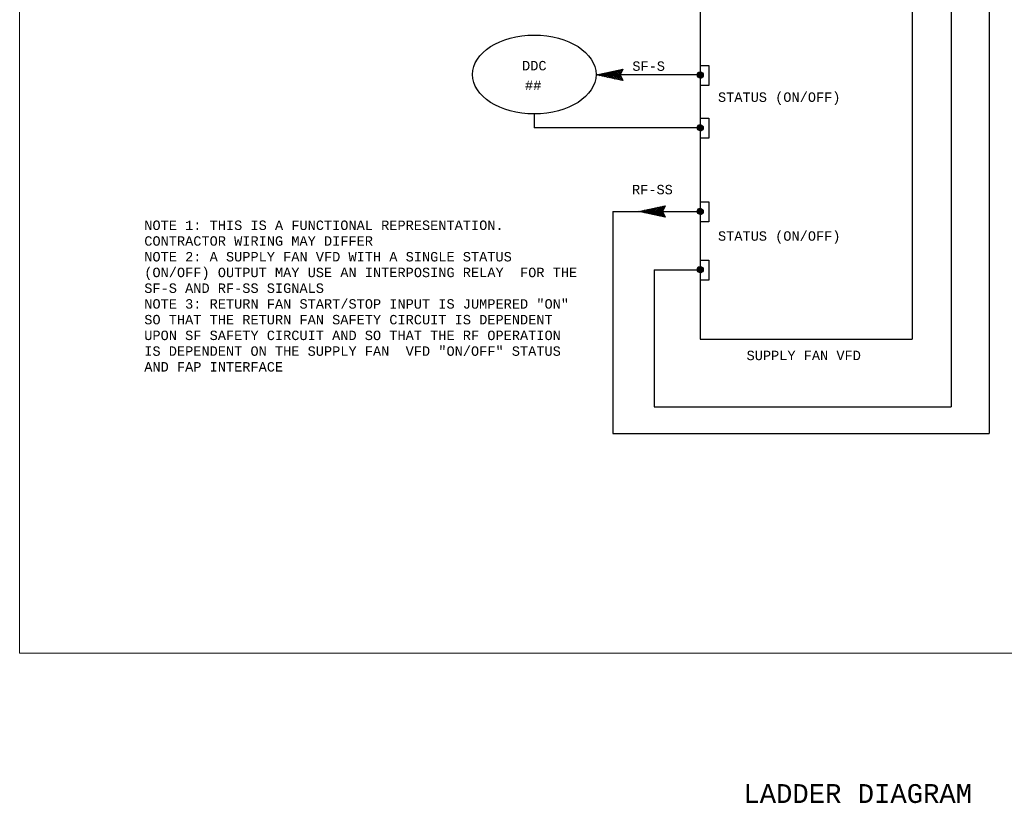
# Model space of a CAD drawing. Header units: inches. Extents: x 7.1 to 32.2, y 0.4 to 17.7.
# Tile 1 of 11: x 7.1 to 17.5, y 1.2 to 9.5. Entities that reach past the tile are written whole.
import ezdxf
from ezdxf.enums import TextEntityAlignment as Align

# ---------------------------------------------------------------- set-up
doc = ezdxf.new("R2010")
doc.units = ezdxf.units.IN
doc.header["$MEASUREMENT"] = 0
for name, color, linetype, lineweight in [('M-ANNO-NOTE', 2, 'Continuous', 30), ('M-ANNO-SYMB', 6, 'Continuous', 30), ('M-ANNO-TEXT', 2, 'Continuous', 30), ('M-DIAG-GRPH', 6, 'Continuous', 13)]:
    doc.layers.add(name, color=color, linetype=linetype, lineweight=lineweight)
doc.styles.add('CONTROLTXT', font='monotxt.shx')

# ---------------------------------------------------------------- blocks, each defined once
blk = doc.blocks.new('*U13')
at = {"color": 0}
for p, q in [((10.485, 6.959), (10.556, 7.03)), ((10.485, 6.959), (10.555, 7.03)), ((10.485, 6.96), (10.555, 7.03)), ((10.485, 6.961), (10.554, 7.03)), ((10.485, 6.962), (10.553, 7.03)), ((10.485, 6.963), (10.552, 7.03)), ((10.485, 6.964), (10.551, 7.03)), ((10.485, 6.964), (10.551, 7.03)), ((10.485, 6.965), (10.55, 7.03)), ((10.485, 6.966), (10.549, 7.03)), ((10.485, 6.967), (10.548, 7.03)), ((10.485, 6.968), (10.547, 7.03)), ((10.485, 6.969), (10.546, 7.03)), ((10.485, 6.97), (10.545, 7.03)), ((10.485, 6.971), (10.544, 7.03)), ((10.485, 6.972), (10.543, 7.03)), ((10.485, 6.973), (10.542, 7.03)), ((10.485, 6.974), (10.541, 7.03)), ((10.485, 6.975), (10.54, 7.03)), ((10.485, 6.958), (10.557, 7.029)), ((10.485, 6.976), (10.539, 7.029)), ((10.486, 6.953), (10.562, 7.029)), ((10.486, 6.954), (10.561, 7.029)), ((10.486, 6.955), (10.56, 7.029)), ((10.486, 6.956), (10.559, 7.029)), ((10.486, 6.956), (10.559, 7.029)), ((10.486, 6.957), (10.558, 7.029)), ((10.486, 6.977), (10.538, 7.029)), ((10.486, 6.978), (10.537, 7.029)), ((10.486, 6.979), (10.536, 7.029)), ((10.486, 6.98), (10.535, 7.029)), ((10.486, 6.953), (10.562, 7.028)), ((10.486, 6.981), (10.534, 7.028)), ((10.487, 6.949), (10.566, 7.028)), ((10.487, 6.95), (10.565, 7.028)), ((10.487, 6.951), (10.564, 7.028)), ((10.487, 6.951), (10.564, 7.028)), ((10.487, 6.952), (10.563, 7.028)), ((10.487, 6.982), (10.533, 7.028)), ((10.487, 6.983), (10.532, 7.028)), ((10.487, 6.985), (10.53, 7.027)), ((10.488, 6.946), (10.569, 7.027)), ((10.488, 6.947), (10.568, 7.027)), ((10.488, 6.947), (10.568, 7.027)), ((10.488, 6.948), (10.567, 7.027)), ((10.488, 6.949), (10.566, 7.027)), ((10.488, 6.986), (10.529, 7.027)), ((10.488, 6.987), (10.528, 7.027)), ((10.489, 6.943), (10.572, 7.026)), ((10.489, 6.944), (10.571, 7.026)), ((10.489, 6.945), (10.57, 7.026)), ((10.489, 6.945), (10.57, 7.026)), ((10.489, 6.989), (10.526, 7.026)), ((10.489, 6.99), (10.525, 7.026)), ((10.49, 6.941), (10.574, 7.025)), ((10.49, 6.942), (10.573, 7.025)), ((10.49, 6.943), (10.572, 7.025)), ((10.49, 6.992), (10.523, 7.025)), ((10.49, 6.941), (10.574, 7.024)), ((10.491, 6.939), (10.576, 7.024)), ((10.491, 6.94), (10.575, 7.024)), ((10.491, 6.94), (10.575, 7.024)), ((10.491, 6.993), (10.522, 7.024)), ((10.491, 6.995), (10.52, 7.024)), ((10.492, 6.937), (10.578, 7.023)), ((10.492, 6.938), (10.577, 7.023)), ((10.492, 6.938), (10.577, 7.023)), ((10.492, 6.997), (10.518, 7.023)), ((10.492, 6.937), (10.578, 7.022)), ((10.493, 6.936), (10.579, 7.022)), ((10.493, 6.936), (10.579, 7.022)), ((10.493, 6.935), (10.58, 7.021)), ((10.493, 6.999), (10.516, 7.021)), ((10.494, 6.934), (10.581, 7.021)), ((10.494, 6.934), (10.581, 7.021)), ((10.494, 6.933), (10.582, 7.02)), ((10.495, 6.932), (10.583, 7.02)), ((10.495, 6.933), (10.582, 7.02)), ((10.495, 7.001), (10.514, 7.02)), ((10.495, 6.932), (10.583, 7.019)), ((10.496, 6.931), (10.584, 7.019)), ((10.496, 6.931), (10.584, 7.019)), ((10.497, 6.929), (10.586, 7.018)), ((10.497, 6.93), (10.585, 7.018)), ((10.497, 6.93), (10.585, 7.018)), ((10.497, 7.004), (10.511, 7.018)), ((10.498, 6.928), (10.587, 7.017)), ((10.498, 6.929), (10.586, 7.017)), ((10.498, 6.928), (10.587, 7.016)), ((10.499, 6.927), (10.588, 7.016)), ((10.499, 6.927), (10.588, 7.016)), ((10.5, 6.926), (10.589, 7.015)), ((10.5, 6.926), (10.589, 7.015)), ((10.5, 7.008), (10.507, 7.015)), ((10.5, 6.925), (10.59, 7.014)), ((10.501, 6.924), (10.591, 7.014)), ((10.501, 6.925), (10.59, 7.014)), ((10.502, 6.923), (10.592, 7.013)), ((10.502, 6.924), (10.591, 7.013)), ((10.503, 6.922), (10.593, 7.012)), ((10.503, 6.923), (10.592, 7.012)), ((10.503, 6.922), (10.593, 7.011)), ((10.504, 6.921), (10.594, 7.011)), ((10.504, 6.922), (10.593, 7.011)), ((10.505, 6.92), (10.595, 7.01)), ((10.505, 6.921), (10.594, 7.01)), ((10.506, 6.919), (10.596, 7.009)), ((10.506, 6.92), (10.595, 7.009)), ((10.507, 6.919), (10.596, 7.008)), ((10.507, 6.919), (10.596, 7.008)), ((10.508, 6.918), (10.597, 7.007)), ((10.508, 6.918), (10.597, 7.007)), ((10.509, 6.917), (10.598, 7.006)), ((10.509, 6.917), (10.598, 7.006)), ((10.51, 6.916), (10.599, 7.005)), ((10.51, 6.917), (10.598, 7.005)), ((10.511, 6.915), (10.599, 7.004)), ((10.511, 6.916), (10.599, 7.004)), ((10.512, 6.915), (10.6, 7.003)), ((10.512, 6.915), (10.6, 7.003)), ((10.513, 6.914), (10.601, 7.002)), ((10.513, 6.914), (10.601, 7.002)), ((10.514, 6.913), (10.602, 7.001)), ((10.514, 6.914), (10.601, 7.001)), ((10.515, 6.913), (10.602, 7)), ((10.515, 6.913), (10.602, 7)), ((10.516, 6.912), (10.603, 6.999)), ((10.516, 6.912), (10.603, 6.998)), ((10.517, 6.912), (10.603, 6.998)), ((10.518, 6.911), (10.604, 6.997)), ((10.518, 6.911), (10.604, 6.997)), ((10.519, 6.91), (10.604, 6.996)), ((10.519, 6.911), (10.604, 6.996)), ((10.52, 6.91), (10.605, 6.995)), ((10.52, 6.91), (10.605, 6.994)), ((10.521, 6.91), (10.605, 6.994)), ((10.522, 6.909), (10.606, 6.993)), ((10.522, 6.909), (10.606, 6.993)), ((10.523, 6.909), (10.606, 6.992)), ((10.524, 6.908), (10.607, 6.991)), ((10.524, 6.908), (10.606, 6.991)), ((10.525, 6.908), (10.607, 6.99)), ((10.525, 6.908), (10.607, 6.99)), ((10.526, 6.907), (10.607, 6.989)), ((10.527, 6.907), (10.608, 6.988)), ((10.527, 6.907), (10.608, 6.988)), ((10.528, 6.907), (10.608, 6.987)), ((10.529, 6.906), (10.609, 6.986)), ((10.529, 6.907), (10.608, 6.986)), ((10.53, 6.906), (10.609, 6.985)), ((10.531, 6.906), (10.609, 6.984)), ((10.531, 6.906), (10.609, 6.984)), ((10.532, 6.906), (10.609, 6.983)), ((10.533, 6.905), (10.61, 6.982)), ((10.534, 6.905), (10.61, 6.981)), ((10.534, 6.905), (10.61, 6.981)), ((10.535, 6.905), (10.61, 6.98)), ((10.536, 6.905), (10.61, 6.979)), ((10.536, 6.905), (10.61, 6.978)), ((10.537, 6.904), (10.61, 6.978)), ((10.538, 6.904), (10.611, 6.977)), ((10.539, 6.904), (10.611, 6.976)), ((10.539, 6.904), (10.611, 6.975)), ((10.54, 6.904), (10.611, 6.975)), ((10.541, 6.904), (10.611, 6.974)), ((10.542, 6.904), (10.611, 6.973)), ((10.543, 6.904), (10.611, 6.972)), ((10.543, 6.904), (10.611, 6.971)), ((10.544, 6.904), (10.611, 6.971)), ((10.545, 6.904), (10.611, 6.97)), ((10.546, 6.904), (10.611, 6.969)), ((10.547, 6.903), (10.611, 6.968)), ((10.548, 6.903), (10.611, 6.967)), ((10.549, 6.903), (10.611, 6.966)), ((10.549, 6.903), (10.611, 6.965)), ((10.55, 6.904), (10.611, 6.965)), ((10.551, 6.904), (10.611, 6.964)), ((10.552, 6.904), (10.611, 6.963)), ((10.553, 6.904), (10.611, 6.962)), ((10.554, 6.904), (10.611, 6.961)), ((10.555, 6.904), (10.611, 6.96)), ((10.556, 6.904), (10.611, 6.959)), ((10.557, 6.904), (10.611, 6.958)), ((10.558, 6.904), (10.611, 6.957)), ((10.559, 6.904), (10.61, 6.956)), ((10.56, 6.905), (10.61, 6.955)), ((10.562, 6.905), (10.61, 6.953)), ((10.563, 6.905), (10.61, 6.952)), ((10.564, 6.905), (10.609, 6.951)), ((10.565, 6.906), (10.609, 6.95)), ((10.566, 6.906), (10.609, 6.949)), ((10.568, 6.907), (10.608, 6.947)), ((10.569, 6.907), (10.608, 6.946)), ((10.57, 6.907), (10.607, 6.945)), ((10.572, 6.908), (10.607, 6.943)), ((10.573, 6.909), (10.606, 6.942)), ((10.575, 6.909), (10.606, 6.94)), ((10.577, 6.91), (10.605, 6.938)), ((10.578, 6.911), (10.604, 6.937)), ((10.58, 6.912), (10.603, 6.935)), ((10.583, 6.914), (10.601, 6.932)), ((10.586, 6.916), (10.599, 6.929)), ((10.59, 6.92), (10.595, 6.925))]:
    blk.add_line(p, q, dxfattribs=at)
blk = doc.blocks.new('*U14')
at = {"color": 0}
for p, q in [((10.485, 6.959), (10.556, 7.03)), ((10.485, 6.959), (10.555, 7.03)), ((10.485, 6.96), (10.555, 7.03)), ((10.485, 6.961), (10.554, 7.03)), ((10.485, 6.962), (10.553, 7.03)), ((10.485, 6.963), (10.552, 7.03)), ((10.485, 6.964), (10.551, 7.03)), ((10.485, 6.964), (10.551, 7.03)), ((10.485, 6.965), (10.55, 7.03)), ((10.485, 6.966), (10.549, 7.03)), ((10.485, 6.967), (10.548, 7.03)), ((10.485, 6.968), (10.547, 7.03)), ((10.485, 6.969), (10.546, 7.03)), ((10.485, 6.97), (10.545, 7.03)), ((10.485, 6.971), (10.544, 7.03)), ((10.485, 6.972), (10.543, 7.03)), ((10.485, 6.973), (10.542, 7.03)), ((10.485, 6.974), (10.541, 7.03)), ((10.485, 6.975), (10.54, 7.03)), ((10.485, 6.958), (10.557, 7.029)), ((10.485, 6.976), (10.539, 7.029)), ((10.486, 6.953), (10.562, 7.029)), ((10.486, 6.954), (10.561, 7.029)), ((10.486, 6.955), (10.56, 7.029)), ((10.486, 6.956), (10.559, 7.029)), ((10.486, 6.956), (10.559, 7.029)), ((10.486, 6.957), (10.558, 7.029)), ((10.486, 6.977), (10.538, 7.029)), ((10.486, 6.978), (10.537, 7.029)), ((10.486, 6.979), (10.536, 7.029)), ((10.486, 6.98), (10.535, 7.029)), ((10.486, 6.953), (10.562, 7.028)), ((10.486, 6.981), (10.534, 7.028)), ((10.487, 6.949), (10.566, 7.028)), ((10.487, 6.95), (10.565, 7.028)), ((10.487, 6.951), (10.564, 7.028)), ((10.487, 6.951), (10.564, 7.028)), ((10.487, 6.952), (10.563, 7.028)), ((10.487, 6.982), (10.533, 7.028)), ((10.487, 6.983), (10.532, 7.028)), ((10.487, 6.985), (10.53, 7.027)), ((10.488, 6.946), (10.569, 7.027)), ((10.488, 6.947), (10.568, 7.027)), ((10.488, 6.947), (10.568, 7.027)), ((10.488, 6.948), (10.567, 7.027)), ((10.488, 6.949), (10.566, 7.027)), ((10.488, 6.986), (10.529, 7.027)), ((10.488, 6.987), (10.528, 7.027)), ((10.489, 6.943), (10.572, 7.026)), ((10.489, 6.944), (10.571, 7.026)), ((10.489, 6.945), (10.57, 7.026)), ((10.489, 6.945), (10.57, 7.026)), ((10.489, 6.989), (10.526, 7.026)), ((10.489, 6.99), (10.525, 7.026)), ((10.49, 6.941), (10.574, 7.025)), ((10.49, 6.942), (10.573, 7.025)), ((10.49, 6.943), (10.572, 7.025)), ((10.49, 6.992), (10.523, 7.025)), ((10.49, 6.941), (10.574, 7.024)), ((10.491, 6.939), (10.576, 7.024)), ((10.491, 6.94), (10.575, 7.024)), ((10.491, 6.94), (10.575, 7.024)), ((10.491, 6.993), (10.522, 7.024)), ((10.491, 6.995), (10.52, 7.024)), ((10.492, 6.937), (10.578, 7.023)), ((10.492, 6.938), (10.577, 7.023)), ((10.492, 6.938), (10.577, 7.023)), ((10.492, 6.997), (10.518, 7.023)), ((10.492, 6.937), (10.578, 7.022)), ((10.493, 6.936), (10.579, 7.022)), ((10.493, 6.936), (10.579, 7.022)), ((10.493, 6.935), (10.58, 7.021)), ((10.493, 6.999), (10.516, 7.021)), ((10.494, 6.934), (10.581, 7.021)), ((10.494, 6.934), (10.581, 7.021)), ((10.494, 6.933), (10.582, 7.02)), ((10.495, 6.932), (10.583, 7.02)), ((10.495, 6.933), (10.582, 7.02)), ((10.495, 7.001), (10.514, 7.02)), ((10.495, 6.932), (10.583, 7.019)), ((10.496, 6.931), (10.584, 7.019)), ((10.496, 6.931), (10.584, 7.019)), ((10.497, 6.929), (10.586, 7.018)), ((10.497, 6.93), (10.585, 7.018)), ((10.497, 6.93), (10.585, 7.018)), ((10.497, 7.004), (10.511, 7.018)), ((10.498, 6.928), (10.587, 7.017)), ((10.498, 6.929), (10.586, 7.017)), ((10.498, 6.928), (10.587, 7.016)), ((10.499, 6.927), (10.588, 7.016)), ((10.499, 6.927), (10.588, 7.016)), ((10.5, 6.926), (10.589, 7.015)), ((10.5, 6.926), (10.589, 7.015)), ((10.5, 7.008), (10.507, 7.015)), ((10.5, 6.925), (10.59, 7.014)), ((10.501, 6.924), (10.591, 7.014)), ((10.501, 6.925), (10.59, 7.014)), ((10.502, 6.923), (10.592, 7.013)), ((10.502, 6.924), (10.591, 7.013)), ((10.503, 6.922), (10.593, 7.012)), ((10.503, 6.923), (10.592, 7.012)), ((10.503, 6.922), (10.593, 7.011)), ((10.504, 6.921), (10.594, 7.011)), ((10.504, 6.922), (10.593, 7.011)), ((10.505, 6.92), (10.595, 7.01)), ((10.505, 6.921), (10.594, 7.01)), ((10.506, 6.919), (10.596, 7.009)), ((10.506, 6.92), (10.595, 7.009)), ((10.507, 6.919), (10.596, 7.008)), ((10.507, 6.919), (10.596, 7.008)), ((10.508, 6.918), (10.597, 7.007)), ((10.508, 6.918), (10.597, 7.007)), ((10.509, 6.917), (10.598, 7.006)), ((10.509, 6.917), (10.598, 7.006)), ((10.51, 6.916), (10.599, 7.005)), ((10.51, 6.917), (10.598, 7.005)), ((10.511, 6.915), (10.599, 7.004)), ((10.511, 6.916), (10.599, 7.004)), ((10.512, 6.915), (10.6, 7.003)), ((10.512, 6.915), (10.6, 7.003)), ((10.513, 6.914), (10.601, 7.002)), ((10.513, 6.914), (10.601, 7.002)), ((10.514, 6.913), (10.602, 7.001)), ((10.514, 6.914), (10.601, 7.001)), ((10.515, 6.913), (10.602, 7)), ((10.515, 6.913), (10.602, 7)), ((10.516, 6.912), (10.603, 6.999)), ((10.516, 6.912), (10.603, 6.998)), ((10.517, 6.912), (10.603, 6.998)), ((10.518, 6.911), (10.604, 6.997)), ((10.518, 6.911), (10.604, 6.997)), ((10.519, 6.91), (10.604, 6.996)), ((10.519, 6.911), (10.604, 6.996)), ((10.52, 6.91), (10.605, 6.995)), ((10.52, 6.91), (10.605, 6.994)), ((10.521, 6.91), (10.605, 6.994)), ((10.522, 6.909), (10.606, 6.993)), ((10.522, 6.909), (10.606, 6.993)), ((10.523, 6.909), (10.606, 6.992)), ((10.524, 6.908), (10.607, 6.991)), ((10.524, 6.908), (10.606, 6.991)), ((10.525, 6.908), (10.607, 6.99)), ((10.525, 6.908), (10.607, 6.99)), ((10.526, 6.907), (10.607, 6.989)), ((10.527, 6.907), (10.608, 6.988)), ((10.527, 6.907), (10.608, 6.988)), ((10.528, 6.907), (10.608, 6.987)), ((10.529, 6.906), (10.609, 6.986)), ((10.529, 6.907), (10.608, 6.986)), ((10.53, 6.906), (10.609, 6.985)), ((10.531, 6.906), (10.609, 6.984)), ((10.531, 6.906), (10.609, 6.984)), ((10.532, 6.906), (10.609, 6.983)), ((10.533, 6.905), (10.61, 6.982)), ((10.534, 6.905), (10.61, 6.981)), ((10.534, 6.905), (10.61, 6.981)), ((10.535, 6.905), (10.61, 6.98)), ((10.536, 6.905), (10.61, 6.979)), ((10.536, 6.905), (10.61, 6.978)), ((10.537, 6.904), (10.61, 6.978)), ((10.538, 6.904), (10.611, 6.977)), ((10.539, 6.904), (10.611, 6.976)), ((10.539, 6.904), (10.611, 6.975)), ((10.54, 6.904), (10.611, 6.975)), ((10.541, 6.904), (10.611, 6.974)), ((10.542, 6.904), (10.611, 6.973)), ((10.543, 6.904), (10.611, 6.972)), ((10.543, 6.904), (10.611, 6.971)), ((10.544, 6.904), (10.611, 6.971)), ((10.545, 6.904), (10.611, 6.97)), ((10.546, 6.904), (10.611, 6.969)), ((10.547, 6.903), (10.611, 6.968)), ((10.548, 6.903), (10.611, 6.967)), ((10.549, 6.903), (10.611, 6.966)), ((10.549, 6.903), (10.611, 6.965)), ((10.55, 6.904), (10.611, 6.965)), ((10.551, 6.904), (10.611, 6.964)), ((10.552, 6.904), (10.611, 6.963)), ((10.553, 6.904), (10.611, 6.962)), ((10.554, 6.904), (10.611, 6.961)), ((10.555, 6.904), (10.611, 6.96)), ((10.556, 6.904), (10.611, 6.959)), ((10.557, 6.904), (10.611, 6.958)), ((10.558, 6.904), (10.611, 6.957)), ((10.559, 6.904), (10.61, 6.956)), ((10.56, 6.905), (10.61, 6.955)), ((10.562, 6.905), (10.61, 6.953)), ((10.563, 6.905), (10.61, 6.952)), ((10.564, 6.905), (10.609, 6.951)), ((10.565, 6.906), (10.609, 6.95)), ((10.566, 6.906), (10.609, 6.949)), ((10.568, 6.907), (10.608, 6.947)), ((10.569, 6.907), (10.608, 6.946)), ((10.57, 6.907), (10.607, 6.945)), ((10.572, 6.908), (10.607, 6.943)), ((10.573, 6.909), (10.606, 6.942)), ((10.575, 6.909), (10.606, 6.94)), ((10.577, 6.91), (10.605, 6.938)), ((10.578, 6.911), (10.604, 6.937)), ((10.58, 6.912), (10.603, 6.935)), ((10.583, 6.914), (10.601, 6.932)), ((10.586, 6.916), (10.599, 6.929)), ((10.59, 6.92), (10.595, 6.925))]:
    blk.add_line(p, q, dxfattribs=at)
blk = doc.blocks.new('*U9')
at = {"color": 0}
for p, q in [((10.485, 6.959), (10.556, 7.03)), ((10.485, 6.959), (10.555, 7.03)), ((10.485, 6.96), (10.555, 7.03)), ((10.485, 6.961), (10.554, 7.03)), ((10.485, 6.962), (10.553, 7.03)), ((10.485, 6.963), (10.552, 7.03)), ((10.485, 6.964), (10.551, 7.03)), ((10.485, 6.964), (10.551, 7.03)), ((10.485, 6.965), (10.55, 7.03)), ((10.485, 6.966), (10.549, 7.03)), ((10.485, 6.967), (10.548, 7.03)), ((10.485, 6.968), (10.547, 7.03)), ((10.485, 6.969), (10.546, 7.03)), ((10.485, 6.97), (10.545, 7.03)), ((10.485, 6.971), (10.544, 7.03)), ((10.485, 6.972), (10.543, 7.03)), ((10.485, 6.973), (10.542, 7.03)), ((10.485, 6.974), (10.541, 7.03)), ((10.485, 6.975), (10.54, 7.03)), ((10.485, 6.958), (10.557, 7.029)), ((10.485, 6.976), (10.539, 7.029)), ((10.486, 6.953), (10.562, 7.029)), ((10.486, 6.954), (10.561, 7.029)), ((10.486, 6.955), (10.56, 7.029)), ((10.486, 6.956), (10.559, 7.029)), ((10.486, 6.956), (10.559, 7.029)), ((10.486, 6.957), (10.558, 7.029)), ((10.486, 6.977), (10.538, 7.029)), ((10.486, 6.978), (10.537, 7.029)), ((10.486, 6.979), (10.536, 7.029)), ((10.486, 6.98), (10.535, 7.029)), ((10.486, 6.953), (10.562, 7.028)), ((10.486, 6.981), (10.534, 7.028)), ((10.487, 6.949), (10.566, 7.028)), ((10.487, 6.95), (10.565, 7.028)), ((10.487, 6.951), (10.564, 7.028)), ((10.487, 6.951), (10.564, 7.028)), ((10.487, 6.952), (10.563, 7.028)), ((10.487, 6.982), (10.533, 7.028)), ((10.487, 6.983), (10.532, 7.028)), ((10.487, 6.985), (10.53, 7.027)), ((10.488, 6.946), (10.569, 7.027)), ((10.488, 6.947), (10.568, 7.027)), ((10.488, 6.947), (10.568, 7.027)), ((10.488, 6.948), (10.567, 7.027)), ((10.488, 6.949), (10.566, 7.027)), ((10.488, 6.986), (10.529, 7.027)), ((10.488, 6.987), (10.528, 7.027)), ((10.489, 6.943), (10.572, 7.026)), ((10.489, 6.944), (10.571, 7.026)), ((10.489, 6.945), (10.57, 7.026)), ((10.489, 6.945), (10.57, 7.026)), ((10.489, 6.989), (10.526, 7.026)), ((10.489, 6.99), (10.525, 7.026)), ((10.49, 6.941), (10.574, 7.025)), ((10.49, 6.942), (10.573, 7.025)), ((10.49, 6.943), (10.572, 7.025)), ((10.49, 6.992), (10.523, 7.025)), ((10.49, 6.941), (10.574, 7.024)), ((10.491, 6.939), (10.576, 7.024)), ((10.491, 6.94), (10.575, 7.024)), ((10.491, 6.94), (10.575, 7.024)), ((10.491, 6.993), (10.522, 7.024)), ((10.491, 6.995), (10.52, 7.024)), ((10.492, 6.937), (10.578, 7.023)), ((10.492, 6.938), (10.577, 7.023)), ((10.492, 6.938), (10.577, 7.023)), ((10.492, 6.997), (10.518, 7.023)), ((10.492, 6.937), (10.578, 7.022)), ((10.493, 6.936), (10.579, 7.022)), ((10.493, 6.936), (10.579, 7.022)), ((10.493, 6.935), (10.58, 7.021)), ((10.493, 6.999), (10.516, 7.021)), ((10.494, 6.934), (10.581, 7.021)), ((10.494, 6.934), (10.581, 7.021)), ((10.494, 6.933), (10.582, 7.02)), ((10.495, 6.932), (10.583, 7.02)), ((10.495, 6.933), (10.582, 7.02)), ((10.495, 7.001), (10.514, 7.02)), ((10.495, 6.932), (10.583, 7.019)), ((10.496, 6.931), (10.584, 7.019)), ((10.496, 6.931), (10.584, 7.019)), ((10.497, 6.929), (10.586, 7.018)), ((10.497, 6.93), (10.585, 7.018)), ((10.497, 6.93), (10.585, 7.018)), ((10.497, 7.004), (10.511, 7.018)), ((10.498, 6.928), (10.587, 7.017)), ((10.498, 6.929), (10.586, 7.017)), ((10.498, 6.928), (10.587, 7.016)), ((10.499, 6.927), (10.588, 7.016)), ((10.499, 6.927), (10.588, 7.016)), ((10.5, 6.926), (10.589, 7.015)), ((10.5, 6.926), (10.589, 7.015)), ((10.5, 7.008), (10.507, 7.015)), ((10.5, 6.925), (10.59, 7.014)), ((10.501, 6.924), (10.591, 7.014)), ((10.501, 6.925), (10.59, 7.014)), ((10.502, 6.923), (10.592, 7.013)), ((10.502, 6.924), (10.591, 7.013)), ((10.503, 6.922), (10.593, 7.012)), ((10.503, 6.923), (10.592, 7.012)), ((10.503, 6.922), (10.593, 7.011)), ((10.504, 6.921), (10.594, 7.011)), ((10.504, 6.922), (10.593, 7.011)), ((10.505, 6.92), (10.595, 7.01)), ((10.505, 6.921), (10.594, 7.01)), ((10.506, 6.919), (10.596, 7.009)), ((10.506, 6.92), (10.595, 7.009)), ((10.507, 6.919), (10.596, 7.008)), ((10.507, 6.919), (10.596, 7.008)), ((10.508, 6.918), (10.597, 7.007)), ((10.508, 6.918), (10.597, 7.007)), ((10.509, 6.917), (10.598, 7.006)), ((10.509, 6.917), (10.598, 7.006)), ((10.51, 6.916), (10.599, 7.005)), ((10.51, 6.917), (10.598, 7.005)), ((10.511, 6.915), (10.599, 7.004)), ((10.511, 6.916), (10.599, 7.004)), ((10.512, 6.915), (10.6, 7.003)), ((10.512, 6.915), (10.6, 7.003)), ((10.513, 6.914), (10.601, 7.002)), ((10.513, 6.914), (10.601, 7.002)), ((10.514, 6.913), (10.602, 7.001)), ((10.514, 6.914), (10.601, 7.001)), ((10.515, 6.913), (10.602, 7)), ((10.515, 6.913), (10.602, 7)), ((10.516, 6.912), (10.603, 6.999)), ((10.516, 6.912), (10.603, 6.998)), ((10.517, 6.912), (10.603, 6.998)), ((10.518, 6.911), (10.604, 6.997)), ((10.518, 6.911), (10.604, 6.997)), ((10.519, 6.91), (10.604, 6.996)), ((10.519, 6.911), (10.604, 6.996)), ((10.52, 6.91), (10.605, 6.995)), ((10.52, 6.91), (10.605, 6.994)), ((10.521, 6.91), (10.605, 6.994)), ((10.522, 6.909), (10.606, 6.993)), ((10.522, 6.909), (10.606, 6.993)), ((10.523, 6.909), (10.606, 6.992)), ((10.524, 6.908), (10.607, 6.991)), ((10.524, 6.908), (10.606, 6.991)), ((10.525, 6.908), (10.607, 6.99)), ((10.525, 6.908), (10.607, 6.99)), ((10.526, 6.907), (10.607, 6.989)), ((10.527, 6.907), (10.608, 6.988)), ((10.527, 6.907), (10.608, 6.988)), ((10.528, 6.907), (10.608, 6.987)), ((10.529, 6.906), (10.609, 6.986)), ((10.529, 6.907), (10.608, 6.986)), ((10.53, 6.906), (10.609, 6.985)), ((10.531, 6.906), (10.609, 6.984)), ((10.531, 6.906), (10.609, 6.984)), ((10.532, 6.906), (10.609, 6.983)), ((10.533, 6.905), (10.61, 6.982)), ((10.534, 6.905), (10.61, 6.981)), ((10.534, 6.905), (10.61, 6.981)), ((10.535, 6.905), (10.61, 6.98)), ((10.536, 6.905), (10.61, 6.979)), ((10.536, 6.905), (10.61, 6.978)), ((10.537, 6.904), (10.61, 6.978)), ((10.538, 6.904), (10.611, 6.977)), ((10.539, 6.904), (10.611, 6.976)), ((10.539, 6.904), (10.611, 6.975)), ((10.54, 6.904), (10.611, 6.975)), ((10.541, 6.904), (10.611, 6.974)), ((10.542, 6.904), (10.611, 6.973)), ((10.543, 6.904), (10.611, 6.972)), ((10.543, 6.904), (10.611, 6.971)), ((10.544, 6.904), (10.611, 6.971)), ((10.545, 6.904), (10.611, 6.97)), ((10.546, 6.904), (10.611, 6.969)), ((10.547, 6.903), (10.611, 6.968)), ((10.548, 6.903), (10.611, 6.967)), ((10.549, 6.903), (10.611, 6.966)), ((10.549, 6.903), (10.611, 6.965)), ((10.55, 6.904), (10.611, 6.965)), ((10.551, 6.904), (10.611, 6.964)), ((10.552, 6.904), (10.611, 6.963)), ((10.553, 6.904), (10.611, 6.962)), ((10.554, 6.904), (10.611, 6.961)), ((10.555, 6.904), (10.611, 6.96)), ((10.556, 6.904), (10.611, 6.959)), ((10.557, 6.904), (10.611, 6.958)), ((10.558, 6.904), (10.611, 6.957)), ((10.559, 6.904), (10.61, 6.956)), ((10.56, 6.905), (10.61, 6.955)), ((10.562, 6.905), (10.61, 6.953)), ((10.563, 6.905), (10.61, 6.952)), ((10.564, 6.905), (10.609, 6.951)), ((10.565, 6.906), (10.609, 6.95)), ((10.566, 6.906), (10.609, 6.949)), ((10.568, 6.907), (10.608, 6.947)), ((10.569, 6.907), (10.608, 6.946)), ((10.57, 6.907), (10.607, 6.945)), ((10.572, 6.908), (10.607, 6.943)), ((10.573, 6.909), (10.606, 6.942)), ((10.575, 6.909), (10.606, 6.94)), ((10.577, 6.91), (10.605, 6.938)), ((10.578, 6.911), (10.604, 6.937)), ((10.58, 6.912), (10.603, 6.935)), ((10.583, 6.914), (10.601, 6.932)), ((10.586, 6.916), (10.599, 6.929)), ((10.59, 6.92), (10.595, 6.925))]:
    blk.add_line(p, q, dxfattribs=at)
blk = doc.blocks.new('*U4')
at = {"color": 0}
for p, q in [((10.485, 6.959), (10.556, 7.03)), ((10.485, 6.959), (10.555, 7.03)), ((10.485, 6.96), (10.555, 7.03)), ((10.485, 6.961), (10.554, 7.03)), ((10.485, 6.962), (10.553, 7.03)), ((10.485, 6.963), (10.552, 7.03)), ((10.485, 6.964), (10.551, 7.03)), ((10.485, 6.964), (10.551, 7.03)), ((10.485, 6.965), (10.55, 7.03)), ((10.485, 6.966), (10.549, 7.03)), ((10.485, 6.967), (10.548, 7.03)), ((10.485, 6.968), (10.547, 7.03)), ((10.485, 6.969), (10.546, 7.03)), ((10.485, 6.97), (10.545, 7.03)), ((10.485, 6.971), (10.544, 7.03)), ((10.485, 6.972), (10.543, 7.03)), ((10.485, 6.973), (10.542, 7.03)), ((10.485, 6.974), (10.541, 7.03)), ((10.485, 6.975), (10.54, 7.03)), ((10.485, 6.958), (10.557, 7.029)), ((10.485, 6.976), (10.539, 7.029)), ((10.486, 6.953), (10.562, 7.029)), ((10.486, 6.954), (10.561, 7.029)), ((10.486, 6.955), (10.56, 7.029)), ((10.486, 6.956), (10.559, 7.029)), ((10.486, 6.956), (10.559, 7.029)), ((10.486, 6.957), (10.558, 7.029)), ((10.486, 6.977), (10.538, 7.029)), ((10.486, 6.978), (10.537, 7.029)), ((10.486, 6.979), (10.536, 7.029)), ((10.486, 6.98), (10.535, 7.029)), ((10.486, 6.953), (10.562, 7.028)), ((10.486, 6.981), (10.534, 7.028)), ((10.487, 6.949), (10.566, 7.028)), ((10.487, 6.95), (10.565, 7.028)), ((10.487, 6.951), (10.564, 7.028)), ((10.487, 6.951), (10.564, 7.028)), ((10.487, 6.952), (10.563, 7.028)), ((10.487, 6.982), (10.533, 7.028)), ((10.487, 6.983), (10.532, 7.028)), ((10.487, 6.985), (10.53, 7.027)), ((10.488, 6.946), (10.569, 7.027)), ((10.488, 6.947), (10.568, 7.027)), ((10.488, 6.947), (10.568, 7.027)), ((10.488, 6.948), (10.567, 7.027)), ((10.488, 6.949), (10.566, 7.027)), ((10.488, 6.986), (10.529, 7.027)), ((10.488, 6.987), (10.528, 7.027)), ((10.489, 6.943), (10.572, 7.026)), ((10.489, 6.944), (10.571, 7.026)), ((10.489, 6.945), (10.57, 7.026)), ((10.489, 6.945), (10.57, 7.026)), ((10.489, 6.989), (10.526, 7.026)), ((10.489, 6.99), (10.525, 7.026)), ((10.49, 6.941), (10.574, 7.025)), ((10.49, 6.942), (10.573, 7.025)), ((10.49, 6.943), (10.572, 7.025)), ((10.49, 6.992), (10.523, 7.025)), ((10.49, 6.941), (10.574, 7.024)), ((10.491, 6.939), (10.576, 7.024)), ((10.491, 6.94), (10.575, 7.024)), ((10.491, 6.94), (10.575, 7.024)), ((10.491, 6.993), (10.522, 7.024)), ((10.491, 6.995), (10.52, 7.024)), ((10.492, 6.937), (10.578, 7.023)), ((10.492, 6.938), (10.577, 7.023)), ((10.492, 6.938), (10.577, 7.023)), ((10.492, 6.997), (10.518, 7.023)), ((10.492, 6.937), (10.578, 7.022)), ((10.493, 6.936), (10.579, 7.022)), ((10.493, 6.936), (10.579, 7.022)), ((10.493, 6.935), (10.58, 7.021)), ((10.493, 6.999), (10.516, 7.021)), ((10.494, 6.934), (10.581, 7.021)), ((10.494, 6.934), (10.581, 7.021)), ((10.494, 6.933), (10.582, 7.02)), ((10.495, 6.932), (10.583, 7.02)), ((10.495, 6.933), (10.582, 7.02)), ((10.495, 7.001), (10.514, 7.02)), ((10.495, 6.932), (10.583, 7.019)), ((10.496, 6.931), (10.584, 7.019)), ((10.496, 6.931), (10.584, 7.019)), ((10.497, 6.929), (10.586, 7.018)), ((10.497, 6.93), (10.585, 7.018)), ((10.497, 6.93), (10.585, 7.018)), ((10.497, 7.004), (10.511, 7.018)), ((10.498, 6.928), (10.587, 7.017)), ((10.498, 6.929), (10.586, 7.017)), ((10.498, 6.928), (10.587, 7.016)), ((10.499, 6.927), (10.588, 7.016)), ((10.499, 6.927), (10.588, 7.016)), ((10.5, 6.926), (10.589, 7.015)), ((10.5, 6.926), (10.589, 7.015)), ((10.5, 7.008), (10.507, 7.015)), ((10.5, 6.925), (10.59, 7.014)), ((10.501, 6.924), (10.591, 7.014)), ((10.501, 6.925), (10.59, 7.014)), ((10.502, 6.923), (10.592, 7.013)), ((10.502, 6.924), (10.591, 7.013)), ((10.503, 6.922), (10.593, 7.012)), ((10.503, 6.923), (10.592, 7.012)), ((10.503, 6.922), (10.593, 7.011)), ((10.504, 6.921), (10.594, 7.011)), ((10.504, 6.922), (10.593, 7.011)), ((10.505, 6.92), (10.595, 7.01)), ((10.505, 6.921), (10.594, 7.01)), ((10.506, 6.919), (10.596, 7.009)), ((10.506, 6.92), (10.595, 7.009)), ((10.507, 6.919), (10.596, 7.008)), ((10.507, 6.919), (10.596, 7.008)), ((10.508, 6.918), (10.597, 7.007)), ((10.508, 6.918), (10.597, 7.007)), ((10.509, 6.917), (10.598, 7.006)), ((10.509, 6.917), (10.598, 7.006)), ((10.51, 6.916), (10.599, 7.005)), ((10.51, 6.917), (10.598, 7.005)), ((10.511, 6.915), (10.599, 7.004)), ((10.511, 6.916), (10.599, 7.004)), ((10.512, 6.915), (10.6, 7.003)), ((10.512, 6.915), (10.6, 7.003)), ((10.513, 6.914), (10.601, 7.002)), ((10.513, 6.914), (10.601, 7.002)), ((10.514, 6.913), (10.602, 7.001)), ((10.514, 6.914), (10.601, 7.001)), ((10.515, 6.913), (10.602, 7)), ((10.515, 6.913), (10.602, 7)), ((10.516, 6.912), (10.603, 6.999)), ((10.516, 6.912), (10.603, 6.998)), ((10.517, 6.912), (10.603, 6.998)), ((10.518, 6.911), (10.604, 6.997)), ((10.518, 6.911), (10.604, 6.997)), ((10.519, 6.91), (10.604, 6.996)), ((10.519, 6.911), (10.604, 6.996)), ((10.52, 6.91), (10.605, 6.995)), ((10.52, 6.91), (10.605, 6.994)), ((10.521, 6.91), (10.605, 6.994)), ((10.522, 6.909), (10.606, 6.993)), ((10.522, 6.909), (10.606, 6.993)), ((10.523, 6.909), (10.606, 6.992)), ((10.524, 6.908), (10.607, 6.991)), ((10.524, 6.908), (10.606, 6.991)), ((10.525, 6.908), (10.607, 6.99)), ((10.525, 6.908), (10.607, 6.99)), ((10.526, 6.907), (10.607, 6.989)), ((10.527, 6.907), (10.608, 6.988)), ((10.527, 6.907), (10.608, 6.988)), ((10.528, 6.907), (10.608, 6.987)), ((10.529, 6.906), (10.609, 6.986)), ((10.529, 6.907), (10.608, 6.986)), ((10.53, 6.906), (10.609, 6.985)), ((10.531, 6.906), (10.609, 6.984)), ((10.531, 6.906), (10.609, 6.984)), ((10.532, 6.906), (10.609, 6.983)), ((10.533, 6.905), (10.61, 6.982)), ((10.534, 6.905), (10.61, 6.981)), ((10.534, 6.905), (10.61, 6.981)), ((10.535, 6.905), (10.61, 6.98)), ((10.536, 6.905), (10.61, 6.979)), ((10.536, 6.905), (10.61, 6.978)), ((10.537, 6.904), (10.61, 6.978)), ((10.538, 6.904), (10.611, 6.977)), ((10.539, 6.904), (10.611, 6.976)), ((10.539, 6.904), (10.611, 6.975)), ((10.54, 6.904), (10.611, 6.975)), ((10.541, 6.904), (10.611, 6.974)), ((10.542, 6.904), (10.611, 6.973)), ((10.543, 6.904), (10.611, 6.972)), ((10.543, 6.904), (10.611, 6.971)), ((10.544, 6.904), (10.611, 6.971)), ((10.545, 6.904), (10.611, 6.97)), ((10.546, 6.904), (10.611, 6.969)), ((10.547, 6.903), (10.611, 6.968)), ((10.548, 6.903), (10.611, 6.967)), ((10.549, 6.903), (10.611, 6.966)), ((10.549, 6.903), (10.611, 6.965)), ((10.55, 6.904), (10.611, 6.965)), ((10.551, 6.904), (10.611, 6.964)), ((10.552, 6.904), (10.611, 6.963)), ((10.553, 6.904), (10.611, 6.962)), ((10.554, 6.904), (10.611, 6.961)), ((10.555, 6.904), (10.611, 6.96)), ((10.556, 6.904), (10.611, 6.959)), ((10.557, 6.904), (10.611, 6.958)), ((10.558, 6.904), (10.611, 6.957)), ((10.559, 6.904), (10.61, 6.956)), ((10.56, 6.905), (10.61, 6.955)), ((10.562, 6.905), (10.61, 6.953)), ((10.563, 6.905), (10.61, 6.952)), ((10.564, 6.905), (10.609, 6.951)), ((10.565, 6.906), (10.609, 6.95)), ((10.566, 6.906), (10.609, 6.949)), ((10.568, 6.907), (10.608, 6.947)), ((10.569, 6.907), (10.608, 6.946)), ((10.57, 6.907), (10.607, 6.945)), ((10.572, 6.908), (10.607, 6.943)), ((10.573, 6.909), (10.606, 6.942)), ((10.575, 6.909), (10.606, 6.94)), ((10.577, 6.91), (10.605, 6.938)), ((10.578, 6.911), (10.604, 6.937)), ((10.58, 6.912), (10.603, 6.935)), ((10.583, 6.914), (10.601, 6.932)), ((10.586, 6.916), (10.599, 6.929)), ((10.59, 6.92), (10.595, 6.925))]:
    blk.add_line(p, q, dxfattribs=at)

msp = doc.modelspace()

# ---------------------------------------------------------------- linework, layer by layer
at = {"layer": 'M-ANNO-SYMB', "color": 6}
for p, q in [((14.309, 15.607), (14.309, 6.095)), ((16.554, 15.607), (16.554, 6.095)), ((16.967, 13.949), (16.967, 5.379)), ((17.372, 13.24), (17.372, 5.098)), ((14.309, 8.997), (14.399, 8.997)), ((14.399, 8.997), (14.399, 8.786)), ((14.309, 8.897), (13.212, 8.897)), ((14.399, 8.786), (14.309, 8.786)), ((12.55, 8.484), (12.55, 8.337)), ((14.309, 8.438), (14.399, 8.438)), ((14.399, 8.438), (14.399, 8.226)), ((14.309, 8.337), (12.55, 8.337)), ((14.399, 8.226), (14.309, 8.226)), ((14.309, 7.551), (14.399, 7.551)), ((14.399, 7.551), (14.399, 7.339)), ((13.382, 7.45), (14.309, 7.45)), ((13.382, 7.45), (13.382, 5.098)), ((14.399, 7.339), (14.309, 7.339)), ((14.309, 6.934), (14.399, 6.934)), ((14.399, 6.934), (14.399, 6.723)), ((13.82, 6.833), (14.309, 6.833)), ((13.82, 6.833), (13.82, 5.379)), ((14.399, 6.723), (14.309, 6.723)), ((14.309, 6.095), (16.554, 6.095)), ((13.82, 5.379), (16.967, 5.379)), ((13.382, 5.098), (17.372, 5.098))]:
    msp.add_line(p, q, dxfattribs=at)
at = {"layer": 'M-ANNO-SYMB', "linetype": 'Continuous'}
for p, q in [((13.21, 8.897), (13.49, 8.957)), ((13.49, 8.837), (13.21, 8.897)), ((13.216, 8.898), (13.219, 8.895)), ((13.224, 8.9), (13.219, 8.895)), ((13.233, 8.902), (13.246, 8.889)), ((13.251, 8.905), (13.237, 8.891)), ((13.251, 8.905), (13.273, 8.883)), ((13.278, 8.911), (13.254, 8.887)), ((13.268, 8.909), (13.3, 8.878)), ((13.305, 8.917), (13.271, 8.884)), ((13.286, 8.913), (13.327, 8.872)), ((13.332, 8.923), (13.289, 8.88)), ((13.303, 8.916), (13.354, 8.866)), ((13.359, 8.928), (13.306, 8.876)), ((13.321, 8.92), (13.381, 8.86)), ((13.386, 8.934), (13.324, 8.872)), ((13.338, 8.924), (13.408, 8.854)), ((13.413, 8.94), (13.341, 8.869)), ((13.355, 8.928), (13.435, 8.849)), ((13.44, 8.946), (13.359, 8.865)), ((13.373, 8.931), (13.462, 8.843)), ((13.467, 8.952), (13.376, 8.861)), ((13.39, 8.935), (13.489, 8.837)), ((13.488, 8.951), (13.394, 8.857)), ((13.408, 8.939), (13.471, 8.876)), ((13.466, 8.909), (13.411, 8.854)), ((13.425, 8.943), (13.464, 8.904)), ((13.465, 8.887), (13.429, 8.85)), ((13.443, 8.946), (13.471, 8.918)), ((13.472, 8.872), (13.446, 8.846)), ((13.49, 8.957), (13.46, 8.897)), ((13.46, 8.95), (13.478, 8.932)), ((13.46, 8.897), (13.49, 8.837)), ((13.478, 8.954), (13.485, 8.946)), ((13.48, 8.858), (13.464, 8.842)), ((13.487, 8.844), (13.481, 8.839)), ((13.658, 7.45), (13.938, 7.51)), ((13.938, 7.39), (13.658, 7.45)), ((13.664, 7.451), (13.667, 7.448)), ((13.672, 7.453), (13.667, 7.448)), ((13.681, 7.455), (13.694, 7.443)), ((13.699, 7.459), (13.685, 7.445)), ((13.699, 7.459), (13.721, 7.437)), ((13.726, 7.465), (13.702, 7.441)), ((13.716, 7.462), (13.748, 7.431)), ((13.753, 7.47), (13.719, 7.437)), ((13.734, 7.466), (13.775, 7.425)), ((13.78, 7.476), (13.737, 7.433)), ((13.751, 7.47), (13.802, 7.419)), ((13.807, 7.482), (13.754, 7.43)), ((13.769, 7.474), (13.829, 7.414)), ((13.834, 7.488), (13.772, 7.426)), ((13.786, 7.477), (13.856, 7.408)), ((13.861, 7.494), (13.789, 7.422)), ((13.803, 7.481), (13.883, 7.402)), ((13.888, 7.499), (13.807, 7.418)), ((13.821, 7.485), (13.91, 7.396)), ((13.915, 7.505), (13.824, 7.415)), ((13.838, 7.489), (13.937, 7.391)), ((13.936, 7.505), (13.842, 7.411)), ((13.856, 7.492), (13.919, 7.43)), ((13.914, 7.462), (13.859, 7.407)), ((13.873, 7.496), (13.912, 7.457)), ((13.913, 7.44), (13.877, 7.403)), ((13.891, 7.5), (13.919, 7.472)), ((13.92, 7.426), (13.894, 7.4)), ((13.938, 7.51), (13.908, 7.45)), ((13.908, 7.504), (13.926, 7.486)), ((13.908, 7.45), (13.938, 7.39)), ((13.928, 7.412), (13.912, 7.396)), ((13.926, 7.507), (13.933, 7.5)), ((13.935, 7.398), (13.929, 7.392))]:
    msp.add_line(p, q, dxfattribs=at)
at = {"layer": 'M-ANNO-SYMB'}
for centre in [(14.309, 8.897), (14.309, 8.337), (14.309, 7.45), (14.309, 6.833)]:
    msp.add_circle(centre, 0.0317, dxfattribs=at)
msp.add_ellipse((12.55, 8.902), major_axis=(0.655, 0), ratio=0.638644, dxfattribs=at)
at = {"layer": 'M-DIAG-GRPH'}
msp.add_3dface([(7.095, 17.726), (25.038, 17.726), (25.038, 2.769), (7.095, 2.769)], dxfattribs=at)

# ---------------------------------------------------------------- block references
at = {"layer": 'M-ANNO-SYMB', "linetype": 'Continuous', "xscale": 0.5001292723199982, "yscale": 0.5001292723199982, "zscale": 0.50012927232}
for name, p in [('*U4', (9.033, 5.412)), ('*U9', (9.033, 4.853)), ('*U13', (9.033, 3.966)), ('*U14', (9.033, 3.349))]:
    msp.add_blockref(name, p, dxfattribs=at)

# ---------------------------------------------------------------- texts
at = {"layer": 'M-ANNO-NOTE', "insert": (8.416, 7.354), "char_height": 0.100026, "width": 4.5746, "attachment_point": 1, "style": 'CONTROLTXT'}
msp.add_mtext('NOTE 1: THIS IS A FUNCTIONAL REPRESENTATION.   CONTRACTOR WIRING MAY DIFFER \\PNOTE 2: A SUPPLY FAN VFD WITH A SINGLE STATUS  (ON/OFF) OUTPUT MAY USE AN INTERPOSING RELAY  FOR THE SF-S AND RF-SS SIGNALS \\PNOTE 3: RETURN FAN START/STOP INPUT IS JUMPERED "ON" SO THAT THE RETURN FAN SAFETY CIRCUIT IS DEPENDENT UPON SF SAFETY CIRCUIT AND SO THAT THE RF OPERATION IS DEPENDENT ON THE SUPPLY FAN  VFD "ON/OFF" STATUS AND FAP INTERFACE', dxfattribs=at)
at = {"layer": 'M-ANNO-TEXT', "linetype": 'Continuous', "style": 'CONTROLTXT'}
for s, height, p in [('DDC', 0.1, (12.55, 8.946)), ('SF-S', 0.1, (13.762, 8.941)), ('##', 0.1, (12.538, 8.737)), ('RF-SS', 0.1, (13.802, 7.632)), ('LADDER DIAGRAM', 0.2, (15.978, 1.18))]:
    msp.add_text(s, height=height, dxfattribs=at).set_placement(p, align=Align.CENTER)
for s, p in [('STATUS (ON/OFF)', (14.497, 8.612)), ('STATUS (ON/OFF)', (14.497, 7.14)), ('SUPPLY FAN VFD', (14.8, 5.874))]:
    msp.add_text(s, height=0.1, dxfattribs=at).set_placement(p)

doc.saveas('drawing.dxf')
